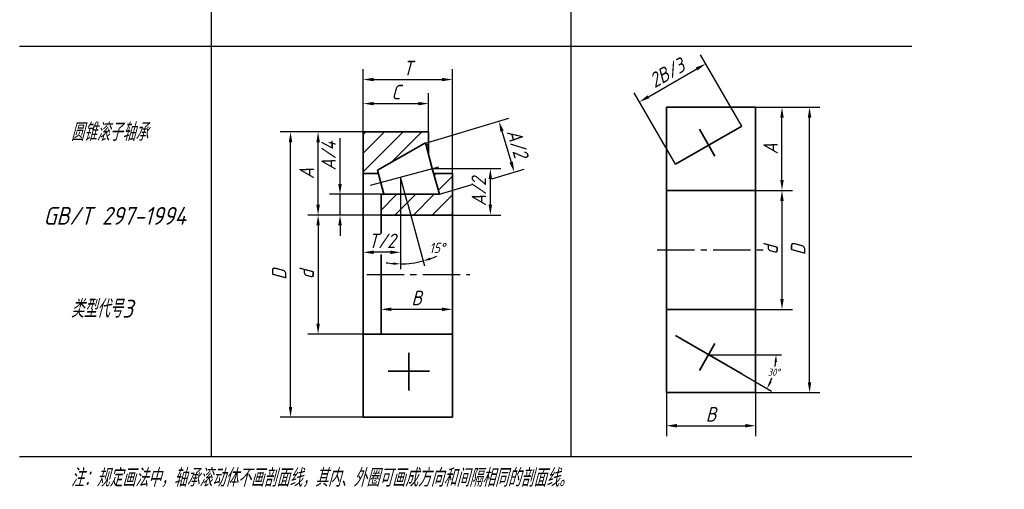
# Model space of a CAD drawing. Header units: millimetres. Extents: x 181 to 346, y -42 to 159.
# Tile 1 of 2: x 181 to 346, y -42 to 37. Entities that reach past the tile are written whole.
import ezdxf

# ---------------------------------------------------------------- set-up
doc = ezdxf.new("R2010")
doc.units = ezdxf.units.MM
doc.header["$LTSCALE"] = 1.1
doc.linetypes.add('CENTER2', pattern=[28.575, 19.05, -3.175, 3.175, -3.175])
for name, color, linetype in [('剖面线层', 7, 'Continuous'), ('尺寸层', 221, 'Continuous'), ('细实线层', 7, 'Continuous')]:
    doc.layers.add(name, color=color, linetype=linetype)
doc.layers.add('点画线层', color=3, linetype='CENTER2', lineweight=25)
doc.layers.add('粗实线层', color=1, linetype='Continuous', lineweight=35)
doc.styles.add('工程字体（斜）', font='gbeitc.shx', dxfattribs={"bigfont": 'gbcbig.shx'})
doc.styles.add('工程斜体', font='gbeitc.shx', dxfattribs={"bigfont": 'gbcbig.shx'})
doc.dimstyles.new('gb35', dxfattribs={"dimscale": 0.7, "dimtxt": 3.5, "dimasz": 2.5, "dimexe": 2.5, "dimexo": 0, "dimgap": 1, "dimtad": 1, "dimdsep": 46, "dimtxsty": '工程字体（斜）', "dimcen": 0, "dimadec": 0, "dimazin": 0, "dimtfac": 1, "dimtmove": 0, "dimatfit": 3, "dimfxl": 0, "dimarcsym": 0})
doc.dimstyles.new('角度样式', dxfattribs={"dimscale": 0.35, "dimtxt": 3.5, "dimasz": 3.5, "dimexe": 2.5, "dimexo": 0, "dimgap": 1, "dimtad": 1, "dimtih": 1, "dimtoh": 1, "dimdsep": 46, "dimtxsty": '工程字体（斜）', "dimcen": 0, "dimadec": 0, "dimazin": 0, "dimtfac": 1, "dimtmove": 0, "dimatfit": 3, "dimfxl": 0, "dimarcsym": 0})

# ---------------------------------------------------------------- blocks, each defined once
blk = doc.blocks.new('*D32')
at = {"layer": 'Defpoints', "color": 0, "ltscale": 0.3}
for p in [(234.42, 7.87), (241.31, 7.87), (241.31, 4.37)]:
    blk.add_point(p, dxfattribs=at)
at = {"layer": '尺寸层', "color": 0, "lineweight": -2, "ltscale": 0.3}
for p, q in [((234.42, 9.62), (234.42, 17.31)), ((241.31, 7.87), (232.67, 7.87)), ((234.42, 4.37), (234.42, 7.87)), ((241.31, 4.37), (232.67, 4.37)), ((234.42, 2.62), (234.42, 0.87))]:
    blk.add_line(p, q, dxfattribs=at)
at = {"layer": '尺寸层', "color": 0, "ltscale": 0.3}
for points in [[(234.12, 9.62), (234.71, 9.62), (234.42, 7.87)], [(234.12, 2.62), (234.71, 2.62), (234.42, 4.37)]]:
    blk.add_solid(points, dxfattribs=at)
at = {"layer": '尺寸层', "color": 0, "ltscale": 0.3, "insert": (232.49, 14.34), "char_height": 2.45, "attachment_point": 5, "rotation": 90, "style": '工程字体（斜）'}
blk.add_mtext('A/4', dxfattribs=at)
blk = doc.blocks.new('*D33')
at = {"layer": 'Defpoints', "color": 0, "ltscale": 0.3}
for p in [(230.73, 18.37), (238.31, 18.37), (234.42, 4.37)]:
    blk.add_point(p, dxfattribs=at)
at = {"layer": '尺寸层', "color": 0, "lineweight": -2, "ltscale": 0.3}
for p, q in [((238.31, 18.37), (228.98, 18.37)), ((230.73, 6.12), (230.73, 16.62)), ((234.42, 4.37), (228.98, 4.37))]:
    blk.add_line(p, q, dxfattribs=at)
at = {"layer": '尺寸层', "color": 0, "ltscale": 0.3}
for points in [[(230.44, 16.62), (231.03, 16.62), (230.73, 18.37)], [(230.44, 6.12), (231.03, 6.12), (230.73, 4.37)]]:
    blk.add_solid(points, dxfattribs=at)
at = {"layer": '尺寸层', "color": 0, "ltscale": 0.3, "insert": (228.81, 11.37), "char_height": 2.45, "attachment_point": 5, "rotation": 90, "style": '工程字体（斜）'}
blk.add_mtext('A', dxfattribs=at)
blk = doc.blocks.new('*D34')
at = {"layer": 'Defpoints', "color": 0, "ltscale": 0.3}
for p in [(241.31, 4.37), (230.73, -15.63), (238.31, -15.63)]:
    blk.add_point(p, dxfattribs=at)
at = {"layer": '尺寸层', "color": 0, "lineweight": -2, "ltscale": 0.3}
for p, q in [((241.31, 4.37), (228.98, 4.37)), ((230.73, 2.62), (230.73, -13.88)), ((238.31, -15.63), (228.98, -15.63))]:
    blk.add_line(p, q, dxfattribs=at)
at = {"layer": '尺寸层', "color": 0, "ltscale": 0.3}
for points in [[(230.44, 2.62), (231.03, 2.62), (230.73, 4.37)], [(230.44, -13.88), (231.03, -13.88), (230.73, -15.63)]]:
    blk.add_solid(points, dxfattribs=at)
at = {"layer": '尺寸层', "color": 0, "ltscale": 0.3, "insert": (228.81, -5.63), "char_height": 2.45, "attachment_point": 5, "rotation": 90, "style": '工程字体（斜）'}
blk.add_mtext('d', dxfattribs=at)
blk = doc.blocks.new('*D35')
at = {"layer": 'Defpoints', "color": 0, "ltscale": 0.3}
for p in [(226.1, 18.37), (228.98, 18.37), (238.31, -29.63)]:
    blk.add_point(p, dxfattribs=at)
at = {"layer": '尺寸层', "color": 0, "lineweight": -2, "ltscale": 0.3}
for p, q in [((228.98, 18.37), (224.35, 18.37)), ((226.1, -27.88), (226.1, 16.62)), ((238.31, -29.63), (224.35, -29.63))]:
    blk.add_line(p, q, dxfattribs=at)
at = {"layer": '尺寸层', "color": 0, "ltscale": 0.3}
for points in [[(225.81, 16.62), (226.39, 16.62), (226.1, 18.37)], [(225.81, -27.88), (226.39, -27.88), (226.1, -29.63)]]:
    blk.add_solid(points, dxfattribs=at)
at = {"layer": '尺寸层', "color": 0, "ltscale": 0.3, "insert": (224.18, -5.63), "char_height": 2.45, "attachment_point": 5, "rotation": 90, "style": '工程字体（斜）'}
blk.add_mtext('D', dxfattribs=at)
blk = doc.blocks.new('*D36')
at = {"layer": 'Defpoints', "color": 0, "ltscale": 0.3}
for p in [(249.31, 23.12), (238.31, 18.37), (249.31, 18.37)]:
    blk.add_point(p, dxfattribs=at)
at = {"layer": '尺寸层', "color": 0, "lineweight": -2, "ltscale": 0.3}
for p, q in [((238.31, 18.37), (238.31, 24.87)), ((249.31, 18.37), (249.31, 24.87)), ((240.06, 23.12), (247.56, 23.12))]:
    blk.add_line(p, q, dxfattribs=at)
at = {"layer": '尺寸层', "color": 0, "ltscale": 0.3}
for points in [[(240.06, 23.41), (240.06, 22.83), (238.31, 23.12)], [(247.56, 23.41), (247.56, 22.83), (249.31, 23.12)]]:
    blk.add_solid(points, dxfattribs=at)
at = {"layer": '尺寸层', "color": 0, "ltscale": 0.3, "insert": (243.81, 25.05), "char_height": 2.45, "attachment_point": 5, "style": '工程字体（斜）'}
blk.add_mtext('C', dxfattribs=at)
blk = doc.blocks.new('*D37')
at = {"layer": 'Defpoints', "color": 0, "ltscale": 0.3}
for p in [(253.31, 27.17), (238.31, 24.87), (253.31, 11.37)]:
    blk.add_point(p, dxfattribs=at)
at = {"layer": '尺寸层', "color": 0, "lineweight": -2, "ltscale": 0.3}
for p, q in [((238.31, 24.87), (238.31, 28.92)), ((253.31, 11.37), (253.31, 28.92)), ((240.06, 27.17), (251.56, 27.17))]:
    blk.add_line(p, q, dxfattribs=at)
at = {"layer": '尺寸层', "color": 0, "ltscale": 0.3}
for points in [[(240.06, 27.46), (240.06, 26.88), (238.31, 27.17)], [(251.56, 27.46), (251.56, 26.88), (253.31, 27.17)]]:
    blk.add_solid(points, dxfattribs=at)
at = {"layer": '尺寸层', "color": 0, "ltscale": 0.3, "insert": (245.81, 29.09), "char_height": 2.45, "attachment_point": 5, "style": '工程字体（斜）'}
blk.add_mtext('T', dxfattribs=at)
blk = doc.blocks.new('*D38')
at = {"layer": 'Defpoints', "color": 0, "ltscale": 0.3}
for p in [(249.93, 12.19), (253.31, 4.37), (259.69, 4.37)]:
    blk.add_point(p, dxfattribs=at)
at = {"layer": '尺寸层', "color": 0, "lineweight": -2, "ltscale": 0.3}
for p, q in [((249.93, 12.19), (261.44, 12.19)), ((259.69, 10.44), (259.69, 6.12)), ((253.31, 4.37), (261.44, 4.37))]:
    blk.add_line(p, q, dxfattribs=at)
at = {"layer": '尺寸层', "color": 0, "ltscale": 0.3}
for points in [[(259.4, 10.44), (259.98, 10.44), (259.69, 12.19)], [(259.4, 6.12), (259.98, 6.12), (259.69, 4.37)]]:
    blk.add_solid(points, dxfattribs=at)
at = {"layer": '尺寸层', "color": 0, "ltscale": 0.3, "insert": (257.76, 8.28), "char_height": 2.45, "attachment_point": 5, "rotation": 90, "style": '工程字体（斜）'}
blk.add_mtext('A/2', dxfattribs=at)
blk = doc.blocks.new('*D39')
at = {"layer": 'Defpoints', "color": 0, "ltscale": 0.3}
for p in [(241.31, -5.63), (253.31, -5.63), (253.31, -11.48)]:
    blk.add_point(p, dxfattribs=at)
at = {"layer": '尺寸层', "color": 0, "lineweight": -2, "ltscale": 0.3}
for p, q in [((241.31, -5.63), (241.31, -13.23)), ((253.31, -5.63), (253.31, -13.23)), ((243.06, -11.48), (251.56, -11.48))]:
    blk.add_line(p, q, dxfattribs=at)
at = {"layer": '尺寸层', "color": 0, "ltscale": 0.3}
for points in [[(243.06, -11.19), (243.06, -11.77), (241.31, -11.48)], [(251.56, -11.19), (251.56, -11.77), (253.31, -11.48)]]:
    blk.add_solid(points, dxfattribs=at)
at = {"layer": '尺寸层', "color": 0, "ltscale": 0.3, "insert": (247.31, -9.56), "char_height": 2.45, "attachment_point": 5, "style": '工程字体（斜）'}
blk.add_mtext('B', dxfattribs=at)
blk = doc.blocks.new('*D43')
at = {"layer": 'Defpoints', "color": 0, "ltscale": 0.3}
for p in [(303.47, 22.51), (308.73, 22.51), (307.37, 8.51)]:
    blk.add_point(p, dxfattribs=at)
at = {"layer": '尺寸层', "color": 0, "lineweight": -2, "ltscale": 0.3}
for p, q in [((303.47, 22.51), (310.48, 22.51)), ((308.73, 10.26), (308.73, 20.76)), ((307.37, 8.51), (310.48, 8.51))]:
    blk.add_line(p, q, dxfattribs=at)
at = {"layer": '尺寸层', "color": 0, "ltscale": 0.3}
for points in [[(308.44, 20.76), (309.02, 20.76), (308.73, 22.51)], [(308.44, 10.26), (309.02, 10.26), (308.73, 8.51)]]:
    blk.add_solid(points, dxfattribs=at)
at = {"layer": '尺寸层', "color": 0, "ltscale": 0.3, "insert": (306.81, 15.51), "char_height": 2.45, "attachment_point": 5, "rotation": 90, "style": '工程字体（斜）'}
blk.add_mtext('A', dxfattribs=at)
blk = doc.blocks.new('*D41')
at = {"layer": 'Defpoints', "color": 0, "ltscale": 0.3}
for p in [(303.47, 8.51), (303.47, -11.49), (308.73, -11.49)]:
    blk.add_point(p, dxfattribs=at)
at = {"layer": '尺寸层', "color": 0, "lineweight": -2, "ltscale": 0.3}
for p, q in [((303.47, 8.51), (310.48, 8.51)), ((308.73, 6.76), (308.73, -9.74)), ((303.47, -11.49), (310.48, -11.49))]:
    blk.add_line(p, q, dxfattribs=at)
at = {"layer": '尺寸层', "color": 0, "ltscale": 0.3}
for points in [[(308.44, 6.76), (309.02, 6.76), (308.73, 8.51)], [(308.44, -9.74), (309.02, -9.74), (308.73, -11.49)]]:
    blk.add_solid(points, dxfattribs=at)
at = {"layer": '尺寸层', "color": 0, "ltscale": 0.3, "insert": (306.81, -1.49), "char_height": 2.45, "attachment_point": 5, "rotation": 90, "style": '工程字体（斜）'}
blk.add_mtext('d', dxfattribs=at)
blk = doc.blocks.new('*D42')
at = {"layer": 'Defpoints', "color": 0, "ltscale": 0.3}
for p in [(310.48, 22.51), (313.36, 22.51), (303.25, -25.49)]:
    blk.add_point(p, dxfattribs=at)
at = {"layer": '尺寸层', "color": 0, "lineweight": -2, "ltscale": 0.3}
for p, q in [((310.48, 22.51), (315.11, 22.51)), ((313.36, -23.74), (313.36, 20.76)), ((303.25, -25.49), (315.11, -25.49))]:
    blk.add_line(p, q, dxfattribs=at)
at = {"layer": '尺寸层', "color": 0, "ltscale": 0.3}
for points in [[(313.07, 20.76), (313.66, 20.76), (313.36, 22.51)], [(313.07, -23.74), (313.66, -23.74), (313.36, -25.49)]]:
    blk.add_solid(points, dxfattribs=at)
at = {"layer": '尺寸层', "color": 0, "ltscale": 0.3, "insert": (311.44, -1.49), "char_height": 2.45, "attachment_point": 5, "rotation": 90, "style": '工程字体（斜）'}
blk.add_mtext('D', dxfattribs=at)
blk = doc.blocks.new('*D44')
at = {"layer": 'Defpoints', "color": 0, "ltscale": 0.3}
for p in [(295.91, 29.83), (301.96, 19.35), (290.81, 12.92)]:
    blk.add_point(p, dxfattribs=at)
at = {"layer": '尺寸层', "color": 0, "lineweight": -2, "ltscale": 0.3}
for p, q in [((301.96, 19.35), (295.03, 31.35)), ((286.28, 24.27), (294.39, 28.96)), ((290.81, 12.92), (283.89, 24.91))]:
    blk.add_line(p, q, dxfattribs=at)
at = {"layer": '尺寸层', "color": 0, "ltscale": 0.3}
for points in [[(294.25, 29.21), (294.54, 28.7), (295.91, 29.83)], [(286.13, 24.52), (286.42, 24.02), (284.76, 23.4)]]:
    blk.add_solid(points, dxfattribs=at)
at = {"layer": '尺寸层', "color": 0, "ltscale": 0.3, "insert": (289.37, 28.28), "char_height": 2.45, "attachment_point": 5, "rotation": 30, "style": '工程字体（斜）'}
blk.add_mtext('2B/3', dxfattribs=at)
blk = doc.blocks.new('*D45')
at = {"layer": 'Defpoints', "color": 0, "ltscale": 0.3}
for p in [(290.81, -15.9), (296.38, -19.11), (302.78, -19.11), (301.96, -22.33), (307.06, -23)]:
    blk.add_point(p, dxfattribs=at)
at = {"layer": '尺寸层', "color": 0, "lineweight": -2, "ltscale": 0.3}
for p, q in [((302.78, -19.11), (308.62, -19.11)), ((301.96, -22.33), (306.98, -25.23))]:
    blk.add_line(p, q, dxfattribs=at)
for start, end in [(349.9759, 353.8164), (336.1836, 339.9051)]:
    blk.add_arc((296.38, -19.11), 11.36, start, end, dxfattribs=at)
at = {"layer": '尺寸层', "color": 0, "ltscale": 0.3}
for points in [[(307.47, -20.33), (307.88, -20.35), (307.74, -19.11)], [(306.96, -23.79), (306.59, -23.61), (306.22, -24.79)]]:
    blk.add_solid(points, dxfattribs=at)
at = {"layer": '尺寸层', "color": 0, "ltscale": 0.3, "insert": (307.35, -22.05), "char_height": 1.225, "attachment_point": 5, "style": '工程字体（斜）'}
blk.add_mtext('30°', dxfattribs=at)
blk = doc.blocks.new('*D46')
at = {"layer": 'Defpoints', "color": 0, "ltscale": 0.3}
for p in [(289.3, -25.49), (304.3, -25.49), (304.3, -31.05)]:
    blk.add_point(p, dxfattribs=at)
at = {"layer": '尺寸层', "color": 0, "lineweight": -2, "ltscale": 0.3}
for p, q in [((289.3, -25.49), (289.3, -32.8)), ((304.3, -25.49), (304.3, -32.8)), ((291.05, -31.05), (302.55, -31.05))]:
    blk.add_line(p, q, dxfattribs=at)
at = {"layer": '尺寸层', "color": 0, "ltscale": 0.3}
for points in [[(291.05, -30.76), (291.05, -31.35), (289.3, -31.05)], [(302.55, -30.76), (302.55, -31.35), (304.3, -31.05)]]:
    blk.add_solid(points, dxfattribs=at)
at = {"layer": '尺寸层', "color": 0, "ltscale": 0.3, "insert": (296.8, -29.13), "char_height": 2.45, "attachment_point": 5, "style": '工程字体（斜）'}
blk.add_mtext('B', dxfattribs=at)
blk = doc.blocks.new('we')
at = {"layer": '剖面线层', "ltscale": 0.3}
h = blk.add_hatch(dxfattribs=at)
h.set_pattern_fill('ANSI31', scale=0.7, style=0)
h.set_pattern_definition([(45, (-214.337, -76.3992), (-1.571545, 1.571545), [])])
h.paths.add_polyline_path([(30.014, -59.891), (30.559, -61.926), (30.559, -58.031), (19.559, -58.031), (19.559, -65.031), (22.09, -65.031), (21.944, -64.485)])
h.paths.add_polyline_path([(34.559, -65.031), (31.406, -65.031), (32.408, -68.531), (31.307, -68.531), (23.042, -68.58), (23.028, -68.531), (22.559, -68.531), (22.559, -72.031), (34.559, -72.031)])
at = {"layer": '尺寸层', "color": 7, "ltscale": 0.3}
for p, q in [((29.859, -59.978), (44.075, -55.743)), ((42.898, -57.919), (44.447, -63.118)), ((22.493, -66.533), (32.286, -63.909)), ((41.211, -65.908), (46.624, -64.295)), ((19.559, -65.634), (19.559, -80.041)), ((26.967, -69.81), (25.848, -65.634)), ((25.848, -65.634), (25.848, -80.041)), ((20.813, -66.983), (22.493, -66.533)), ((32.408, -68.531), (38.046, -66.851)), ((26.967, -69.81), (29.855, -80.59)), ((24.098, -78.291), (21.309, -78.291)), ((25.848, -80.041), (25.848, -81.118)), ((77.63, -95.513), (84.029, -95.513))]:
    blk.add_line(p, q, dxfattribs=at)
for start, end in [(289.80574, 294.61147), (260.38853, 265.19426), (270, 285)]:
    blk.add_arc((25.848, -65.634), 14.609, start, end, dxfattribs=at)
for points in [[(43.178, -57.836), (42.619, -58.003), (42.398, -56.242)], [(44.726, -63.034), (44.167, -63.201), (44.947, -64.795)], [(21.309, -78), (21.309, -78.583), (19.559, -78.291)], [(24.098, -78), (24.098, -78.583), (25.848, -78.291)], [(30.859, -79.574), (30.737, -79.184), (29.629, -79.745)], [(24.633, -79.988), (24.615, -80.396), (25.848, -80.243)]]:
    blk.add_solid(points, dxfattribs=at)
at = {"layer": '点画线层', "color": 7, "ltscale": 0.3}
for p, q in [((68.975, -77.889), (87.133, -77.889)), ((20.15, -82.031), (37.495, -82.031))]:
    blk.add_line(p, q, dxfattribs=at)
at = {"layer": '粗实线层', "color": 7, "ltscale": 0.3}
for p, q in [((70.548, -53.889), (85.548, -53.889)), ((70.548, -67.889), (70.548, -53.889)), ((84.712, -53.889), (70.548, -53.889)), ((85.548, -53.889), (85.548, -67.889)), ((72.057, -63.481), (83.203, -57.046)), ((78.707, -62.128), (76.087, -57.591)), ((19.559, -58.031), (30.559, -58.031)), ((19.559, -58.031), (19.559, -106.031)), ((30.559, -58.031), (30.559, -61.926)), ((21.944, -64.485), (30.014, -59.891)), ((30.014, -59.891), (31.17, -64.208)), ((21.944, -64.485), (23.028, -68.531)), ((32.408, -68.531), (31.17, -64.208)), ((19.559, -65.031), (22.09, -65.031)), ((31.406, -65.031), (34.559, -65.031)), ((34.559, -65.031), (34.559, -72.031)), ((22.559, -68.531), (32.408, -68.531)), ((22.559, -72.031), (22.559, -68.531)), ((23.042, -68.58), (31.307, -68.531)), ((70.548, -67.889), (85.548, -67.889)), ((70.548, -67.889), (70.548, -101.889)), ((85.548, -67.889), (85.548, -87.889)), ((22.559, -72.031), (34.559, -72.031)), ((22.559, -72.031), (22.559, -75.141)), ((34.559, -72.031), (34.559, -92.031)), ((22.559, -78.659), (22.559, -92.031)), ((70.548, -87.889), (85.548, -87.889)), ((85.548, -87.889), (85.548, -101.889)), ((19.559, -92.031), (34.559, -92.031)), ((34.559, -92.031), (34.559, -106.031)), ((72.057, -92.296), (83.203, -98.731)), ((78.707, -93.649), (76.087, -98.186)), ((27.26, -95.179), (27.26, -101.506)), ((23.765, -98.281), (30.711, -98.281)), ((70.548, -101.889), (85.548, -101.889)), ((19.559, -106.031), (34.559, -106.031))]:
    blk.add_line(p, q, dxfattribs=at)
at = {"layer": '细实线层', "ltscale": 0.5}
for p, q in [((-6.022, 82.404), (-6.022, -112.635)), ((54.495, 82.404), (54.495, -112.635)), ((-38.199, -43.596), (111.801, -43.596)), ((-38.199, -112.635), (111.801, -112.635))]:
    blk.add_line(p, q, dxfattribs=at)
at = {"layer": '尺寸层', "color": 7, "ltscale": 0.3, "style": '工程斜体'}
for s, p in [('圆锥滚子轴承 ', (-29.597, -59.565)), ('GB/T 297-1994', (-34.197, -73.655)), ('类型代号3', (-29.597, -89.269)), ('注：规定画法中，轴承滚动体不画剖面线，其内、外圈可画成方向和间隔相同的剖面线。', (-29.597, -117.711))]:
    blk.add_text(s, height=3, dxfattribs=at).set_placement(p)
at = {"layer": '尺寸层', "color": 7, "ltscale": 0.3, "insert": (45.517, -59.969), "char_height": 2.45, "attachment_point": 5, "rotation": 286.59182, "style": '工程字体（斜）'}
blk.add_mtext('A/2', dxfattribs=at)
at = {"layer": '尺寸层', "color": 7, "ltscale": 0.3, "attachment_point": 5, "style": '工程字体（斜）'}
for s, insert, char_height in [('T/2', (22.703, -76.366), 2.45), ('15°', (31.994, -77.549), 1.715)]:
    blk.add_mtext(s, dxfattribs=dict(at, insert=insert, char_height=char_height))
at = {"layer": '尺寸层', "color": 7, "ltscale": 0.3}
for base, p1, p2, text, picture, middle in [((34.559, -49.231), (19.559, -51.527), (34.559, -65.031), 'T', '*D37', (27.059, -47.306)), ((30.559, -53.277), (19.559, -58.031), (30.559, -58.031), 'C', '*D36', (25.059, -51.352)), ((34.559, -87.88), (22.559, -82.031), (34.559, -82.031), 'B', '*D39', (28.559, -85.955)), ((85.548, -107.453), (70.548, -101.889), (85.548, -101.889), 'B', '*D46', (78.048, -105.528))]:
    dim = blk.add_linear_dim(base=base, p1=p1, p2=p2, text=text, dimstyle='gb35', dxfattribs=at)
    dim.commit()
    dim.dimension.update_dxf_attribs({"geometry": picture, "text_midpoint": middle, "insert": (-218.755, -76.399)})
dim = blk.add_aligned_dim(p1=(72.057, -63.481), p2=(83.203, -57.046), distance=12.101, text='2B/3', dimstyle='gb35', dxfattribs=at)
dim.commit()
dim.dimension.update_dxf_attribs({"geometry": '*D44', "text_midpoint": (70.617, -48.117), "insert": (-218.755, -76.399)})
for base, p1, p2, text, picture, middle in [((94.609, -53.889), (84.497, -101.889), (91.728, -53.889), 'D', '*D42', (92.684, -77.889)), ((89.978, -53.889), (88.61, -67.889), (84.712, -53.889), 'A', '*D43', (88.053, -60.889)), ((7.348, -58.031), (19.559, -106.031), (10.229, -58.031), 'D', '*D35', (5.423, -82.031)), ((11.979, -58.031), (15.661, -72.031), (19.559, -58.031), 'A', '*D33', (10.054, -65.031)), ((15.661, -68.531), (22.559, -72.031), (22.559, -68.531), 'A/4', '*D32', (13.736, -62.059)), ((40.934, -72.031), (31.17, -64.208), (34.559, -72.031), 'A/2', '*D38', (39.009, -68.119)), ((89.978, -87.889), (84.712, -67.889), (84.712, -87.889), 'd', '*D41', (88.053, -77.889)), ((11.979, -92.031), (22.559, -72.031), (19.559, -92.031), 'd', '*D34', (10.054, -82.031))]:
    dim = blk.add_linear_dim(base=base, p1=p1, p2=p2, angle=90, text=text, dimstyle='gb35', dxfattribs=at)
    dim.commit()
    dim.dimension.update_dxf_attribs({"geometry": picture, "text_midpoint": middle, "insert": (-218.755, -76.399)})
dim = blk.add_angular_dim_2l(base=(88.301, -99.397), line1=((77.63, -95.513), (84.029, -95.513)), line2=((72.057, -92.296), (83.203, -98.731)), dimstyle='角度样式', dxfattribs=at)
dim.commit()
dim.dimension.update_dxf_attribs({"geometry": '*D45', "text_midpoint": (88.599, -98.452), "insert": (-218.755, -76.399)})

msp = doc.modelspace()

# ---------------------------------------------------------------- block references
at = {"layer": '尺寸层', "color": 7}
msp.add_blockref('we', (218.75, 76.4), dxfattribs=at)

doc.saveas('drawing.dxf')
